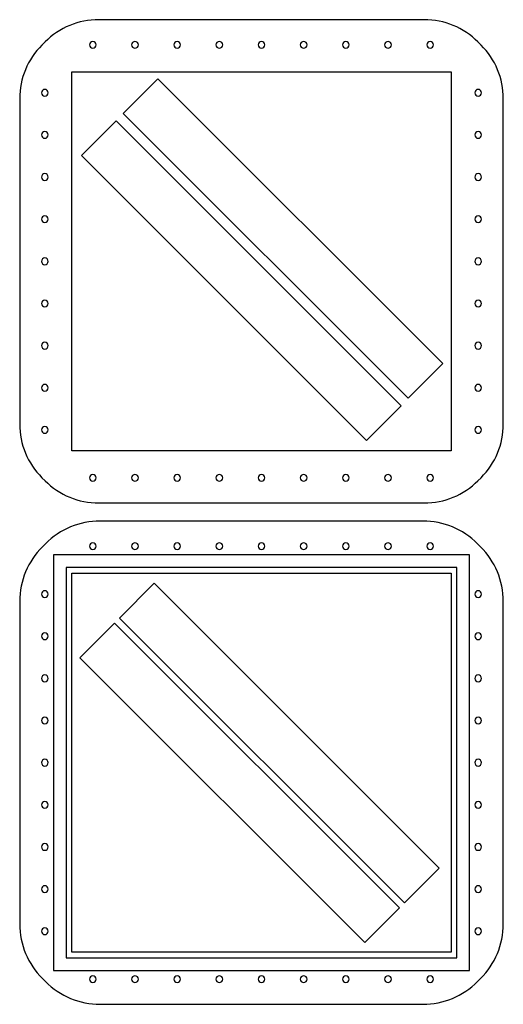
# Model space of a CAD drawing. Extents: x 0 to 250, y 0 to 509.
import ezdxf

# ---------------------------------------------------------------- set-up
doc = ezdxf.new("R2010")
doc.units = 0
doc.layers.get('0').update_dxf_attribs({"linetype": 'CONTINUOUS'})

msp = doc.modelspace()

# ---------------------------------------------------------------- linework, layer by layer
for points in [[(0, 468.43), (0, 300.22, 0.198912), (11.51, 272.42), (13.1, 270.84, 0.198912), (40.9, 259.33), (209.1, 259.33, 0.198912), (236.9, 270.84), (238.49, 272.42, 0.198912), (250, 300.22), (250, 468.43, 0.198912), (238.49, 496.23), (236.9, 497.81, 0.198912), (209.1, 509.33), (40.9, 509.33, 0.198912), (13.1, 497.81), (11.51, 496.23, 0.198912)], [(37.8, 498.08, 0.414214), (36.05, 496.33, 0.414214), (37.8, 494.58, 0.414214), (39.55, 496.33, 0.414214)], [(59.6, 498.08, 0.414214), (57.85, 496.33, 0.414214), (59.6, 494.58, 0.414214), (61.35, 496.33, 0.414214)], [(81.4, 498.08, 0.414214), (79.65, 496.33, 0.414214), (81.4, 494.58, 0.414214), (83.15, 496.33, 0.414214)], [(103.2, 498.08, 0.414214), (101.45, 496.33, 0.414214), (103.2, 494.58, 0.414214), (104.95, 496.33, 0.414214)], [(125, 498.08, 0.414214), (123.25, 496.33, 0.414214), (125, 494.58, 0.414214), (126.75, 496.33, 0.414214)], [(146.8, 498.08, 0.414214), (145.05, 496.33, 0.414214), (146.8, 494.58, 0.414214), (148.55, 496.33, 0.414214)], [(168.6, 498.08, 0.414214), (166.85, 496.33, 0.414214), (168.6, 494.58, 0.414214), (170.35, 496.33, 0.414214)], [(190.4, 498.08, 0.414214), (188.65, 496.33, 0.414214), (190.4, 494.58, 0.414214), (192.15, 496.33, 0.414214)], [(212.2, 498.08, 0.414214), (210.45, 496.33, 0.414214), (212.2, 494.58, 0.414214), (213.95, 496.33, 0.414214)], [(13, 473.28, 0.414214), (11.25, 471.53, 0.414214), (13, 469.78, 0.414214), (14.75, 471.53, 0.414214)], [(237, 473.28, 0.414214), (235.25, 471.53, 0.414214), (237, 469.78, 0.414214), (238.75, 471.53, 0.414214)], [(13, 451.48, 0.414214), (11.25, 449.73, 0.414214), (13, 447.98, 0.414214), (14.75, 449.73, 0.414214)], [(237, 451.48, 0.414214), (235.25, 449.73, 0.414214), (237, 447.98, 0.414214), (238.75, 449.73, 0.414214)], [(13, 429.68, 0.414214), (11.25, 427.93, 0.414214), (13, 426.18, 0.414214), (14.75, 427.93, 0.414214)], [(237, 429.68, 0.414214), (235.25, 427.93, 0.414214), (237, 426.18, 0.414214), (238.75, 427.93, 0.414214)], [(13, 407.88, 0.414214), (11.25, 406.13, 0.414214), (13, 404.38, 0.414214), (14.75, 406.13, 0.414214)], [(237, 407.88, 0.414214), (235.25, 406.13, 0.414214), (237, 404.38, 0.414214), (238.75, 406.13, 0.414214)], [(13, 386.08, 0.414214), (11.25, 384.33, 0.414214), (13, 382.58, 0.414214), (14.75, 384.33, 0.414214)], [(237, 386.08, 0.414214), (235.25, 384.33, 0.414214), (237, 382.58, 0.414214), (238.75, 384.33, 0.414214)], [(13, 364.28, 0.414214), (11.25, 362.53, 0.414214), (13, 360.78, 0.414214), (14.75, 362.53, 0.414214)], [(237, 364.28, 0.414214), (235.25, 362.53, 0.414214), (237, 360.78, 0.414214), (238.75, 362.53, 0.414214)], [(13, 342.48, 0.414214), (11.25, 340.73, 0.414214), (13, 338.98, 0.414214), (14.75, 340.73, 0.414214)], [(237, 342.48, 0.414214), (235.25, 340.73, 0.414214), (237, 338.98, 0.414214), (238.75, 340.73, 0.414214)], [(13, 320.68, 0.414214), (11.25, 318.93, 0.414214), (13, 317.18, 0.414214), (14.75, 318.93, 0.414214)], [(237, 320.68, 0.414214), (235.25, 318.93, 0.414214), (237, 317.18, 0.414214), (238.75, 318.93, 0.414214)], [(13, 298.88, 0.414214), (11.25, 297.13, 0.414214), (13, 295.38, 0.414214), (14.75, 297.13, 0.414214)], [(237, 298.88, 0.414214), (235.25, 297.13, 0.414214), (237, 295.38, 0.414214), (238.75, 297.13, 0.414214)], [(37.8, 274.08, 0.414214), (36.05, 272.33, 0.414214), (37.8, 270.58, 0.414214), (39.55, 272.33, 0.414214)], [(59.6, 274.08, 0.414214), (57.85, 272.33, 0.414214), (59.6, 270.58, 0.414214), (61.35, 272.33, 0.414214)], [(81.4, 274.08, 0.414214), (79.65, 272.33, 0.414214), (81.4, 270.58, 0.414214), (83.15, 272.33, 0.414214)], [(103.2, 274.08, 0.414214), (101.45, 272.33, 0.414214), (103.2, 270.58, 0.414214), (104.95, 272.33, 0.414214)], [(125, 274.08, 0.414214), (123.25, 272.33, 0.414214), (125, 270.58, 0.414214), (126.75, 272.33, 0.414214)], [(146.8, 274.08, 0.414214), (145.05, 272.33, 0.414214), (146.8, 270.58, 0.414214), (148.55, 272.33, 0.414214)], [(168.6, 274.08, 0.414214), (166.85, 272.33, 0.414214), (168.6, 270.58, 0.414214), (170.35, 272.33, 0.414214)], [(190.4, 274.08, 0.414214), (188.65, 272.33, 0.414214), (190.4, 270.58, 0.414214), (192.15, 272.33, 0.414214)], [(212.2, 274.08, 0.414214), (210.45, 272.33, 0.414214), (212.2, 270.58, 0.414214), (213.95, 272.33, 0.414214)], [(11.72, 13.28), (13.28, 11.72, 0.198912), (41.57, 0), (208.43, 0, 0.198912), (236.72, 11.72), (238.28, 13.28, 0.198912), (250, 41.57), (250, 208.43, 0.198912), (238.28, 236.72), (236.72, 238.28, 0.198912), (208.43, 250), (41.57, 250, 0.198912), (13.28, 238.28), (11.72, 236.72, 0.198912), (0, 208.43), (0, 41.57, 0.198912)], [(37.8, 238.75, 0.414214), (36.05, 237, 0.414214), (37.8, 235.25, 0.414214), (39.55, 237, 0.414214)], [(59.6, 238.75, 0.414214), (57.85, 237, 0.414214), (59.6, 235.25, 0.414214), (61.35, 237, 0.414214)], [(81.4, 238.75, 0.414214), (79.65, 237, 0.414214), (81.4, 235.25, 0.414214), (83.15, 237, 0.414214)], [(103.2, 238.75, 0.414214), (101.45, 237, 0.414214), (103.2, 235.25, 0.414214), (104.95, 237, 0.414214)], [(125, 238.75, 0.414214), (123.25, 237, 0.414214), (125, 235.25, 0.414214), (126.75, 237, 0.414214)], [(146.8, 238.75, 0.414214), (145.05, 237, 0.414214), (146.8, 235.25, 0.414214), (148.55, 237, 0.414214)], [(168.6, 238.75, 0.414214), (166.85, 237, 0.414214), (168.6, 235.25, 0.414214), (170.35, 237, 0.414214)], [(190.4, 238.75, 0.414214), (188.65, 237, 0.414214), (190.4, 235.25, 0.414214), (192.15, 237, 0.414214)], [(212.2, 238.75, 0.414214), (210.45, 237, 0.414214), (212.2, 235.25, 0.414214), (213.95, 237, 0.414214)], [(13, 213.95, 0.414214), (11.25, 212.2, 0.414214), (13, 210.45, 0.414214), (14.75, 212.2, 0.414214)], [(237, 213.95, 0.414214), (235.25, 212.2, 0.414214), (237, 210.45, 0.414214), (238.75, 212.2, 0.414214)], [(13, 192.15, 0.414214), (11.25, 190.4, 0.414214), (13, 188.65, 0.414214), (14.75, 190.4, 0.414214)], [(237, 192.15, 0.414214), (235.25, 190.4, 0.414214), (237, 188.65, 0.414214), (238.75, 190.4, 0.414214)], [(13, 170.35, 0.414214), (11.25, 168.6, 0.414214), (13, 166.85, 0.414214), (14.75, 168.6, 0.414214)], [(237, 170.35, 0.414214), (235.25, 168.6, 0.414214), (237, 166.85, 0.414214), (238.75, 168.6, 0.414214)], [(13, 148.55, 0.414214), (11.25, 146.8, 0.414214), (13, 145.05, 0.414214), (14.75, 146.8, 0.414214)], [(237, 148.55, 0.414214), (235.25, 146.8, 0.414214), (237, 145.05, 0.414214), (238.75, 146.8, 0.414214)], [(13, 126.75, 0.414214), (11.25, 125, 0.414214), (13, 123.25, 0.414214), (14.75, 125, 0.414214)], [(237, 126.75, 0.414214), (235.25, 125, 0.414214), (237, 123.25, 0.414214), (238.75, 125, 0.414214)], [(13, 104.95, 0.414214), (11.25, 103.2, 0.414214), (13, 101.45, 0.414214), (14.75, 103.2, 0.414214)], [(237, 104.95, 0.414214), (235.25, 103.2, 0.414214), (237, 101.45, 0.414214), (238.75, 103.2, 0.414214)], [(13, 83.15, 0.414214), (11.25, 81.4, 0.414214), (13, 79.65, 0.414214), (14.75, 81.4, 0.414214)], [(237, 83.15, 0.414214), (235.25, 81.4, 0.414214), (237, 79.65, 0.414214), (238.75, 81.4, 0.414214)], [(13, 61.35, 0.414214), (11.25, 59.6, 0.414214), (13, 57.85, 0.414214), (14.75, 59.6, 0.414214)], [(237, 61.35, 0.414214), (235.25, 59.6, 0.414214), (237, 57.85, 0.414214), (238.75, 59.6, 0.414214)], [(13, 39.55, 0.414214), (11.25, 37.8, 0.414214), (13, 36.05, 0.414214), (14.75, 37.8, 0.414214)], [(237, 39.55, 0.414214), (235.25, 37.8, 0.414214), (237, 36.05, 0.414214), (238.75, 37.8, 0.414214)], [(37.8, 14.75, 0.414214), (36.05, 13, 0.414214), (37.8, 11.25, 0.414214), (39.55, 13, 0.414214)], [(59.6, 14.75, 0.414214), (57.85, 13, 0.414214), (59.6, 11.25, 0.414214), (61.35, 13, 0.414214)], [(81.4, 14.75, 0.414214), (79.65, 13, 0.414214), (81.4, 11.25, 0.414214), (83.15, 13, 0.414214)], [(103.2, 14.75, 0.414214), (101.45, 13, 0.414214), (103.2, 11.25, 0.414214), (104.95, 13, 0.414214)], [(125, 14.75, 0.414214), (123.25, 13, 0.414214), (125, 11.25, 0.414214), (126.75, 13, 0.414214)], [(146.8, 14.75, 0.414214), (145.05, 13, 0.414214), (146.8, 11.25, 0.414214), (148.55, 13, 0.414214)], [(168.6, 14.75, 0.414214), (166.85, 13, 0.414214), (168.6, 11.25, 0.414214), (170.35, 13, 0.414214)], [(190.4, 14.75, 0.414214), (188.65, 13, 0.414214), (190.4, 11.25, 0.414214), (192.15, 13, 0.414214)], [(212.2, 14.75, 0.414214), (210.45, 13, 0.414214), (212.2, 11.25, 0.414214), (213.95, 13, 0.414214)]]:
    msp.add_lwpolyline(points, format="xyb", close=True)
for points in [[(223, 286.33), (27, 286.33), (27, 482.33), (223, 482.33)], [(200.77, 313.48), (218.73, 331.44), (71.37, 478.8), (53.41, 460.84)], [(179.27, 291.67), (197.23, 309.63), (49.86, 456.99), (31.9, 439.03)], [(17.5, 232.5), (17.5, 17.5), (232.5, 17.5), (232.5, 232.5)], [(24, 226), (24, 24), (226, 24), (226, 226)], [(27, 27), (27, 223), (223, 223), (223, 27)], [(198.95, 52.47), (216.91, 70.43), (69.55, 217.79), (51.59, 199.83)], [(178.38, 31.89), (196.34, 49.85), (48.98, 197.21), (31.02, 179.25)]]:
    msp.add_lwpolyline(points, close=True)

doc.saveas('drawing.dxf')
